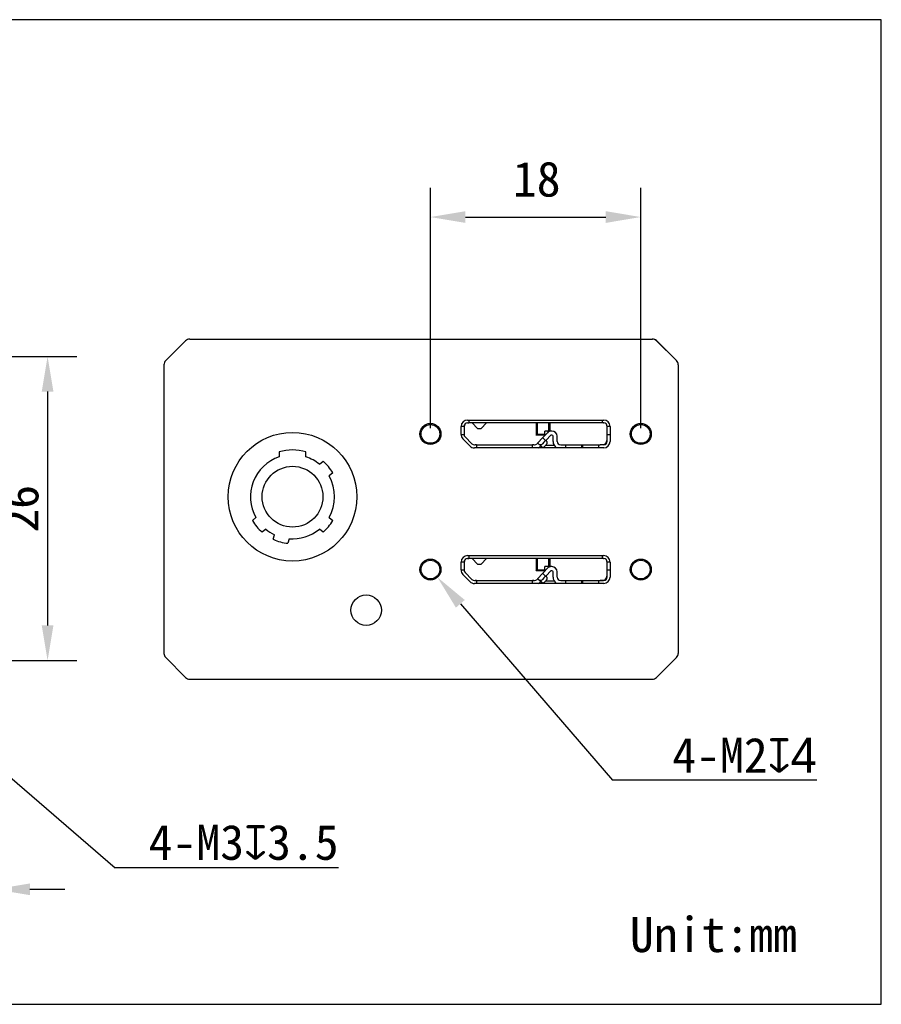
# Model space of a CAD drawing. Header units: millimetres. Extents: x 95 to 307, y 120 to 205.
# Tile 2 of 2: x 233 to 307, y 120 to 205. Entities that reach past the tile are written whole.
import ezdxf

# ---------------------------------------------------------------- set-up
doc = ezdxf.new("R2010")
doc.units = ezdxf.units.MM
doc.header["$LTSCALE"] = 16.335
doc.header["$PDMODE"] = 3
doc.header["$PDSIZE"] = 8
doc.layers.get('0').update_dxf_attribs({"linetype": 'CONTINUOUS'})
doc.layers.get('Defpoints').update_dxf_attribs({"linetype": 'CONTINUOUS'})
for name, color, linetype in [('00_COMPONENTS', 7, 'CONTINUOUS'), ('D-01-32-26-0078CONTINUOUS_LINE', 7, 'CONTINUOUS'), ('DIMENSION_OF_890WTEXT', 7, 'CONTINUOUS'), ('HOUGAICONTINUOUS_LINE', 7, 'CONTINUOUS'), ('HR10A-7R-6PBCONTINUOUS_LINE', 7, 'CONTINUOUS')]:
    doc.layers.add(name, color=color, linetype=linetype)
doc.layers.add('DIMENSION_OF_890WDIMENSION', color=8, linetype='CONTINUOUS', lineweight=13)
doc.styles.get("Standard").update_dxf_attribs({"font": 'simfang.ttf'})
doc.dimstyles.new('DIMSTYLE_1', dxfattribs={"dimtxt": 3, "dimasz": 3, "dimexe": 2.5, "dimexo": 0.5, "dimgap": 0.75, "dimtad": 1, "dimdsep": 46, "dimtxsty": 'STANDARD', "dimblk": '_FILLED', "dimblk1": '_FILLED', "dimblk2": '_FILLED', "dimcen": 0.09, "dimclrt": 3, "dimazin": 2, "dimtp": 0.2, "dimtm": 0.2, "dimtfac": 1, "dimtofl": 0, "dimtmove": 0, "dimatfit": 3, "dimldrblk": '_FILLED', "dimfxl": 1, "dimtolj": 1, "dimarcsym": 0})
doc.dimstyles.new('DIMSTYLE_2', dxfattribs={"dimtxt": 3, "dimasz": 3, "dimexe": 2.5, "dimexo": 0.5, "dimtad": 1, "dimdsep": 46, "dimtxsty": 'STANDARD', "dimblk": '_FILLED', "dimblk1": '_FILLED', "dimblk2": '_FILLED', "dimcen": 0.09, "dimclrt": 3, "dimazin": 2, "dimtp": 0.1, "dimtm": 0.1, "dimtfac": 1, "dimtofl": 0, "dimtmove": 0, "dimatfit": 1, "dimldrblk": '_FILLED', "dimfxl": 1, "dimtolj": 1, "dimarcsym": 0})

# ---------------------------------------------------------------- blocks, each defined once
blk = doc.blocks.new('_FILLED')
at = {"color": 0, "linetype": 'ByBlock'}
blk.add_solid([(0, 0), (-1, 0.167), (-1, -0.167)], dxfattribs=at)
blk = doc.blocks.new('*D31')
at = {"layer": 'Defpoints', "color": 0}
for p in [(220.937, 175.816), (220.937, 149.816), (235.749, 149.816)]:
    blk.add_point(p, dxfattribs=at)
at = {"layer": 'DIMENSION_OF_890WDIMENSION', "color": 0, "lineweight": -2}
for p, q in [((221.437, 175.816), (238.249, 175.816)), ((235.749, 172.816), (235.749, 152.816)), ((221.437, 149.816), (238.249, 149.816))]:
    blk.add_line(p, q, dxfattribs=at)
at = {"layer": 'DIMENSION_OF_890WDIMENSION', "color": 0, "linetype": 'ByBlock', "lineweight": -2, "xscale": 3, "yscale": 3, "zscale": 3}
for p, rotation in [((235.749, 175.816), 90), ((235.749, 149.816), 270)]:
    blk.add_blockref('_FILLED', p, dxfattribs=dict(at, rotation=rotation))
at = {"layer": 'DIMENSION_OF_890WDIMENSION', "color": 7, "lineweight": 15, "insert": (231.965, 162.789), "char_height": 3, "attachment_point": 2, "rotation": 90}
blk.add_mtext('\\A1;26', dxfattribs=at)
blk = doc.blocks.new('*D34')
at = {"layer": 'Defpoints', "color": 0}
for p in [(219.99, 150.631), (221.884, 149)]:
    blk.add_point(p, dxfattribs=at)
at = {"layer": 'DIMENSION_OF_890WDIMENSION', "color": 0, "lineweight": 15}
for p, q in [((220.847, 149.816), (221.027, 149.816)), ((220.937, 149.726), (220.937, 149.906))]:
    blk.add_line(p, q, dxfattribs=at)
at = {"layer": 'DIMENSION_OF_890WDIMENSION', "color": 0, "lineweight": -2}
for p in [(224.158, 147.042), (260.652, 132.087)]:
    blk.add_line(p, (241.525, 132.087), dxfattribs=at)
at = {"layer": 'DIMENSION_OF_890WDIMENSION', "color": 0, "linetype": 'ByBlock', "lineweight": -2, "xscale": 3, "yscale": 3, "zscale": 3, "rotation": 139.2669777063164}
blk.add_blockref('_FILLED', (221.884, 149), dxfattribs=at)
at = {"layer": 'DIMENSION_OF_890WDIMENSION', "color": 7, "lineweight": 15, "insert": (260.652, 135.763), "char_height": 3, "attachment_point": 3}
blk.add_mtext('\\A1;{4-M3{\\Fgdt|c134;x}3.5}', dxfattribs=at)
blk = doc.blocks.new('*D38')
at = {"layer": 'Defpoints', "color": 0}
for p in [(231.237, 166.391), (224.937, 162.816), (224.937, 130.245)]:
    blk.add_point(p, dxfattribs=at)
at = {"layer": 'DIMENSION_OF_890WDIMENSION', "color": 0, "lineweight": -2}
for p, q in [((231.237, 165.891), (231.237, 127.745)), ((224.937, 162.316), (224.937, 127.745)), ((221.937, 130.245), (218.937, 130.245)), ((231.237, 130.245), (224.937, 130.245)), ((234.237, 130.245), (237.237, 130.245))]:
    blk.add_line(p, q, dxfattribs=at)
at = {"layer": 'DIMENSION_OF_890WDIMENSION', "color": 0, "linetype": 'ByBlock', "lineweight": -2, "xscale": 3, "yscale": 3, "zscale": 3}
blk.add_blockref('_FILLED', (224.937, 130.245), dxfattribs=at)
at = {"layer": 'DIMENSION_OF_890WDIMENSION', "color": 0, "linetype": 'ByBlock', "lineweight": -2, "xscale": 3, "yscale": 3, "zscale": 3, "rotation": 180}
blk.add_blockref('_FILLED', (231.237, 130.245), dxfattribs=at)
at = {"layer": 'DIMENSION_OF_890WDIMENSION', "color": 7, "lineweight": 15, "insert": (228.087, 132.52), "char_height": 3, "attachment_point": 5}
blk.add_mtext('\\A1;6.3', dxfattribs=at)
blk = doc.blocks.new('*D46')
at = {"layer": 'Defpoints', "color": 0}
for p in [(286.511, 187.749), (268.511, 169.196), (286.511, 169.196)]:
    blk.add_point(p, dxfattribs=at)
at = {"layer": 'DIMENSION_OF_890WDIMENSION', "color": 0, "lineweight": -2}
for p, q in [((268.511, 169.696), (268.511, 190.249)), ((286.511, 169.696), (286.511, 190.249)), ((271.511, 187.749), (283.511, 187.749))]:
    blk.add_line(p, q, dxfattribs=at)
at = {"layer": 'DIMENSION_OF_890WDIMENSION', "color": 0, "linetype": 'ByBlock', "lineweight": -2, "xscale": 3, "yscale": 3, "zscale": 3, "rotation": 180}
blk.add_blockref('_FILLED', (268.511, 187.749), dxfattribs=at)
at = {"layer": 'DIMENSION_OF_890WDIMENSION', "color": 0, "linetype": 'ByBlock', "lineweight": -2, "xscale": 3, "yscale": 3, "zscale": 3}
blk.add_blockref('_FILLED', (286.511, 187.749), dxfattribs=at)
at = {"layer": 'DIMENSION_OF_890WDIMENSION', "color": 7, "lineweight": 15, "insert": (277.608, 192.499), "char_height": 3, "attachment_point": 2, "line_spacing_factor": 0.9}
blk.add_mtext('\\A1;18', dxfattribs=at)
blk = doc.blocks.new('*D80')
at = {"layer": 'Defpoints', "color": 0}
for p in [(268.99, 157.072), (269.108, 156.935)]:
    blk.add_point(p, dxfattribs=at)
at = {"layer": 'DIMENSION_OF_890WDIMENSION', "color": 0, "lineweight": 15}
for p, q in [((268.959, 157.003), (269.139, 157.003)), ((269.049, 156.913), (269.049, 157.093))]:
    blk.add_line(p, q, dxfattribs=at)
at = {"layer": 'DIMENSION_OF_890WDIMENSION', "color": 0, "lineweight": -2}
for p in [(271.069, 154.665), (301.57, 139.587)]:
    blk.add_line(p, (284.091, 139.587), dxfattribs=at)
at = {"layer": 'DIMENSION_OF_890WDIMENSION', "color": 0, "linetype": 'ByBlock', "lineweight": -2, "xscale": 3, "yscale": 3, "zscale": 3, "rotation": 130.816200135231}
blk.add_blockref('_FILLED', (269.108, 156.935), dxfattribs=at)
at = {"layer": 'DIMENSION_OF_890WDIMENSION', "color": 7, "lineweight": 15, "insert": (301.57, 153.212), "char_height": 3, "attachment_point": 3}
blk.add_mtext('\\A1;\\P\\P4-M2{\\Fgdt|c134;x4}', dxfattribs=at)

msp = doc.modelspace()

# ---------------------------------------------------------------- linework, layer by layer
for p, q in [((307.09406, 204.63149), (94.93132, 204.63149)), ((307.09406, 120.40606), (307.09406, 204.63149)), ((94.93132, 120.40606), (307.09406, 120.40606))]:
    msp.add_line(p, q)
at = {"lineweight": 30}
for p, q in [((245.70698, 175.10029), (245.70698, 175.00857)), ((289.70698, 175.10029), (289.70698, 175.00857))]:
    msp.add_line(p, q, dxfattribs=at)
at = {"layer": '00_COMPONENTS', "color": 7}
for p, q in [((289.56175, 175.47505), (287.8605, 177.1763)), ((271.68612, 170.38568), (283.33612, 170.38568)), ((271.68612, 170.13568), (271.70714, 170.13568)), ((271.79612, 170.38568), (271.79612, 170.15027)), ((283.22612, 170.13568), (271.79612, 170.13568)), ((272.07112, 170.13568), (272.54612, 169.66568)), ((272.84612, 169.66568), (273.32112, 170.13568)), ((277.54612, 170.13568), (277.54612, 169.08568)), ((278.74612, 169.44568), (278.74612, 170.13568)), ((283.22612, 170.15027), (283.22612, 170.38568)), ((283.31558, 170.13564), (283.33612, 170.13568)), ((271.13612, 169.15766), (271.13612, 169.83568)), ((271.38612, 169.83568), (271.13612, 169.83568)), ((271.38612, 169.83568), (271.38612, 169.15766)), ((271.42112, 169.01704), (271.42112, 169.88568)), ((272.54612, 169.66568), (272.84612, 169.66568)), ((277.5966, 170.13291), (277.58452, 170.13413)), ((277.59612, 169.13568), (277.59612, 170.13295)), ((277.64393, 169.93568), (277.59612, 169.93568)), ((277.59612, 169.76497), (277.64393, 169.76497)), ((277.64393, 170.09548), (277.64393, 169.18568)), ((278.17915, 168.93826), (278.51617, 169.30167)), ((278.30612, 169.09568), (278.30612, 169.44568)), ((278.90612, 169.44568), (278.30612, 169.44568)), ((278.64393, 169.44568), (278.64393, 170.09548)), ((278.69612, 169.93568), (278.64393, 169.93568)), ((278.64393, 169.76497), (278.69612, 169.76497)), ((278.69612, 170.13337), (278.69612, 169.44568)), ((283.60112, 169.88568), (283.60112, 168.62568)), ((283.63612, 168.55568), (283.63612, 169.83568)), ((283.88612, 169.83568), (283.63612, 169.83568)), ((283.88612, 169.83568), (283.88612, 168.55568)), ((271.13612, 169.15766), (271.38612, 169.15766)), ((271.87875, 168.17185), (271.2922, 168.77384)), ((271.47125, 168.9483), (272.05781, 168.34632)), ((277.54612, 169.08568), (277.59612, 169.13568)), ((278.31586, 169.08568), (277.54612, 169.08568)), ((278.30612, 169.13568), (277.59612, 169.13568)), ((277.70315, 168.425), (278.11115, 168.86494)), ((278.22481, 168.48748), (278.08845, 168.34045)), ((278.12184, 168.85502), (278.48783, 168.5156)), ((278.30612, 169.09568), (278.32513, 169.09568)), ((278.7728, 169.06367), (278.43577, 168.70026)), ((278.90612, 169.09568), (278.84612, 169.09568)), ((279.00612, 168.55568), (279.00612, 168.99568)), ((279.35612, 168.55568), (279.35612, 168.99568)), ((283.63612, 169.15766), (283.88612, 169.15766)), ((272.27267, 168.25568), (272.34612, 168.25568)), ((283.33612, 168.00568), (272.27267, 168.00568)), ((272.44612, 168.25568), (277.24612, 168.25568)), ((272.44612, 168.24109), (272.44612, 168.00568)), ((277.24612, 168.00568), (277.24612, 168.24109)), ((277.34612, 168.25568), (277.41519, 168.25568)), ((277.71385, 168.41508), (278.07984, 168.07567)), ((278.29937, 168.14484), (278.43537, 168.29149)), ((278.37433, 168.22568), (279.09612, 168.22568)), ((279.65612, 168.25568), (279.97112, 168.25568)), ((280.07112, 168.25568), (282.92112, 168.25568)), ((280.07112, 168.24109), (280.07112, 168.00568)), ((281.47112, 168.00568), (281.47112, 168.25568)), ((281.52112, 168.25568), (281.52112, 168.00568)), ((282.92112, 168.00568), (282.92112, 168.24109)), ((283.33612, 168.25568), (283.02112, 168.25568)), ((271.68612, 158.78568), (283.33612, 158.78568)), ((271.68612, 158.78568), (283.33612, 158.78568)), ((271.68612, 158.78568), (283.33612, 158.78568)), ((283.33612, 158.53568), (271.68612, 158.53568)), ((271.68612, 158.53568), (271.70714, 158.53568)), ((271.79612, 158.78568), (271.79612, 158.55027)), ((283.22612, 158.53568), (271.79612, 158.53568)), ((283.22612, 158.53568), (271.79612, 158.53568)), ((272.07112, 158.53568), (272.54612, 158.06568)), ((272.07112, 158.53568), (272.54612, 158.06568)), ((272.07112, 158.53568), (272.54612, 158.06568)), ((272.84612, 158.06568), (273.32112, 158.53568)), ((272.84612, 158.06568), (273.32112, 158.53568)), ((272.84612, 158.06568), (273.32112, 158.53568)), ((277.54612, 158.53568), (277.54612, 157.48568)), ((277.5966, 158.53291), (277.58452, 158.53413)), ((277.59612, 157.53568), (277.59612, 158.53295)), ((277.64393, 158.49548), (277.64393, 157.58568)), ((278.64393, 157.84568), (278.64393, 158.49548)), ((278.69612, 158.53337), (278.69612, 157.84568)), ((278.74612, 157.84568), (278.74612, 158.53568)), ((283.22612, 158.55027), (283.22612, 158.78568)), ((283.31558, 158.53564), (283.33612, 158.53568)), ((283.31558, 158.53564), (283.33612, 158.53568)), ((271.13612, 157.55766), (271.13612, 158.23568)), ((271.13612, 157.55766), (271.13612, 158.23568)), ((271.38612, 158.23568), (271.13612, 158.23568)), ((271.13612, 157.55766), (271.38612, 157.55766)), ((271.38612, 158.23568), (271.38612, 157.55766)), ((271.38612, 158.23568), (271.38612, 157.55766)), ((271.42112, 157.41704), (271.42112, 158.28568)), ((272.54612, 158.06568), (272.84612, 158.06568)), ((272.54612, 158.06568), (272.84612, 158.06568)), ((272.54612, 158.06568), (272.84612, 158.06568)), ((277.54612, 157.48568), (277.59612, 157.53568)), ((277.64393, 158.33568), (277.59612, 158.33568)), ((277.59612, 158.16497), (277.64393, 158.16497)), ((278.30612, 157.53568), (277.59612, 157.53568)), ((278.17915, 157.33826), (278.51617, 157.70167)), ((278.17915, 157.33826), (278.51617, 157.70167)), ((278.90612, 157.84568), (278.30612, 157.84568)), ((278.30612, 157.49568), (278.30612, 157.84568)), ((278.69612, 158.33568), (278.64393, 158.33568)), ((278.64393, 158.16497), (278.69612, 158.16497)), ((283.60112, 158.28568), (283.60112, 157.02568)), ((283.63612, 156.95568), (283.63612, 158.23568)), ((283.88612, 158.23568), (283.63612, 158.23568)), ((283.63612, 156.95568), (283.63612, 158.23568)), ((283.63612, 157.55766), (283.88612, 157.55766)), ((283.88612, 158.23568), (283.88612, 156.95568)), ((283.88612, 158.23568), (283.88612, 156.95568)), ((271.87875, 156.57185), (271.2922, 157.17384)), ((271.87875, 156.57185), (271.2922, 157.17384)), ((271.47125, 157.3483), (272.05781, 156.74632)), ((271.47125, 157.3483), (272.05781, 156.74632)), ((278.31586, 157.48568), (277.54612, 157.48568)), ((277.70315, 156.825), (278.11115, 157.26494)), ((277.70315, 156.825), (278.11115, 157.26494)), ((277.71385, 156.81508), (278.07984, 156.47567)), ((277.71385, 156.81508), (278.07984, 156.47567)), ((278.22481, 156.88748), (278.08845, 156.74045)), ((278.22481, 156.88748), (278.08845, 156.74045)), ((278.12184, 157.25502), (278.48783, 156.9156)), ((278.12184, 157.25502), (278.48783, 156.9156)), ((278.29937, 156.54484), (278.43537, 156.69149)), ((278.29937, 156.54484), (278.43537, 156.69149)), ((278.30612, 157.49568), (278.32513, 157.49568)), ((278.7728, 157.46367), (278.43577, 157.10026)), ((278.7728, 157.46367), (278.43577, 157.10026)), ((278.90612, 157.49568), (278.84612, 157.49568)), ((278.90612, 157.49568), (278.84612, 157.49568)), ((279.00612, 156.95568), (279.00612, 157.39568)), ((279.00612, 156.95568), (279.00612, 157.39568)), ((279.35612, 156.95568), (279.35612, 157.39568)), ((279.35612, 156.95568), (279.35612, 157.39568)), ((272.27267, 156.65568), (272.34612, 156.65568)), ((272.27267, 156.65568), (272.34612, 156.65568)), ((283.33612, 156.40568), (272.27267, 156.40568)), ((283.33612, 156.40568), (272.27267, 156.40568)), ((283.33612, 156.40568), (272.27267, 156.40568)), ((272.34612, 156.65568), (277.34612, 156.65568)), ((272.44612, 156.65568), (277.24612, 156.65568)), ((272.44612, 156.64109), (272.44612, 156.40568)), ((277.24612, 156.40568), (277.24612, 156.64109)), ((277.34612, 156.65568), (277.41519, 156.65568)), ((277.34612, 156.65568), (277.41519, 156.65568)), ((278.37433, 156.62568), (279.09612, 156.62568)), ((279.65612, 156.65568), (283.29653, 156.65568)), ((279.65612, 156.65568), (279.97112, 156.65568)), ((280.07112, 156.65568), (282.92112, 156.65568)), ((280.07112, 156.65568), (282.92112, 156.65568)), ((280.07112, 156.64109), (280.07112, 156.40568)), ((281.47112, 156.40568), (281.47112, 156.65568)), ((281.52112, 156.65568), (281.52112, 156.40568)), ((282.92112, 156.40568), (282.92112, 156.64109)), ((283.33612, 156.65568), (283.02112, 156.65568)), ((283.33612, 156.65568), (283.02112, 156.65568))]:
    msp.add_line(p, q, dxfattribs=at)
for centre, radius in [((256.71112, 163.82568), 5.5), ((268.51112, 169.19568), 0.9), ((268.51112, 169.19568), 0.9), ((268.51112, 169.19568), 0.9), ((268.51112, 169.19568), 0.8), ((268.51112, 169.19568), 0.8), ((268.51112, 169.19568), 0.8), ((286.51112, 169.19568), 0.9), ((286.51112, 169.19568), 0.9), ((286.51112, 169.19568), 0.8), ((286.51112, 169.19568), 0.8), ((268.51112, 157.59568), 0.9), ((268.51112, 157.59568), 0.9), ((268.51112, 157.59568), 0.8), ((268.51112, 157.59568), 0.8), ((286.51112, 157.59568), 0.9), ((286.51112, 157.59568), 0.9), ((286.51112, 157.59568), 0.8), ((286.51112, 157.59568), 0.8), ((263.01112, 154.12068), 1.3)]:
    msp.add_circle(centre, radius, dxfattribs=at)
for centre, radius, start, end in [((287.49987, 176.81568), 0.51, 45, 90), ((289.20112, 175.11443), 0.51, 0, 45), ((271.68612, 169.83568), 0.55, 90, 180), ((271.68612, 169.83568), 0.3, 90, 180), ((283.33612, 169.83568), 0.55, 0, 90), ((283.33612, 169.83568), 0.3, 0, 90), ((271.72112, 169.88568), 0.3, 150.8462788, 180), ((278.84612, 168.99568), 0.45, 90, 137.1573311), ((278.90612, 168.99568), 0.45, 0, 90), ((283.30112, 169.88568), 0.3, 0, 29.1537212), ((271.68612, 169.15766), 0.55, 180, 224.2559408), ((271.68612, 169.15766), 0.3, 180, 224.2559408), ((278.84612, 168.99568), 0.1, 90, 137.1573311), ((278.90612, 168.99568), 0.1, 0, 90), ((279.65612, 168.55568), 0.65, 180, 237.8628971), ((279.65612, 168.55568), 0.3, 180, 270), ((283.33612, 168.55568), 0.55, 270, 0), ((283.33612, 168.55568), 0.3, 270, 0), ((283.20112, 168.62568), 0.4, 292.5423864, 0), ((272.27267, 168.55568), 0.55, 224.2559408, 270), ((272.27267, 168.55568), 0.3, 224.2559408, 270), ((277.41519, 168.55568), 0.3, 270, 317.1573311), ((277.41519, 168.55568), 0.65, 302.1722683, 317.1573311), ((271.68612, 158.23568), 0.55, 90, 180), ((271.68612, 158.23568), 0.55, 90, 180), ((271.68612, 158.23568), 0.3, 90, 180), ((271.68612, 158.23568), 0.3, 90, 180), ((271.72112, 158.28568), 0.3, 150.8462788, 180), ((283.33612, 158.23568), 0.55, 0, 90), ((283.33612, 158.23568), 0.55, 0, 90), ((283.33612, 158.23568), 0.3, 0, 90), ((283.33612, 158.23568), 0.3, 0, 90), ((283.30112, 158.28568), 0.3, 0, 29.1537212), ((271.68612, 157.55766), 0.55, 180, 224.2559408), ((271.68612, 157.55766), 0.55, 180, 224.2559408), ((271.68612, 157.55766), 0.3, 180, 224.2559408), ((271.68612, 157.55766), 0.3, 180, 224.2559408), ((278.85265, 157.38649), 0.46104, 84.8681763, 136.8711439), ((278.84612, 157.39568), 0.45, 90, 137.1573311), ((278.90612, 157.39568), 0.45, 0, 90), ((278.90612, 157.39568), 0.45, 0, 90), ((272.27267, 156.95568), 0.3, 224.2559408, 270), ((272.27267, 156.95568), 0.3, 224.2559408, 270), ((277.41519, 156.95568), 0.3, 270, 317.1573311), ((277.41519, 156.95568), 0.3, 270, 317.1573311), ((278.84612, 157.39568), 0.1, 90, 137.1573311), ((278.84612, 157.39568), 0.1, 90, 137.1573311), ((278.90612, 157.39568), 0.1, 0, 90), ((278.90612, 157.39568), 0.1, 0, 90), ((279.65612, 156.95568), 0.65, 180, 237.8628971), ((279.65612, 156.95568), 0.65, 180, 237.8628971), ((279.65612, 156.95568), 0.3, 180, 270), ((279.65612, 156.95568), 0.3, 180, 270), ((283.33612, 156.95568), 0.55, 270, 0), ((283.33612, 156.95568), 0.3, 270, 0), ((283.33612, 156.95568), 0.55, 270, 0), ((283.33612, 156.95568), 0.3, 270, 0), ((283.20112, 157.02568), 0.4, 292.5423864, 0), ((272.27267, 156.95568), 0.55, 224.2559408, 270), ((272.27267, 156.95568), 0.55, 224.2559408, 270), ((277.41519, 156.95568), 0.65, 302.1722683, 317.1573311), ((277.41519, 156.95568), 0.65, 302.1722683, 317.1573311)]:
    msp.add_arc(centre, radius, start, end, dxfattribs=at)
for centre, start_param, end_param in [((278.48659, 168.65314), -4.71238898, -3.14159265), ((277.9426, 168.06656), 0, 1.57079633), ((278.48659, 157.05314), -4.71238898, -3.14159265), ((278.48659, 157.05314), 1.57079633, 3.14159265), ((277.9426, 156.46656), 0, 1.57079633), ((277.9426, 156.46656), 0, 1.57079633)]:
    msp.add_ellipse(centre, major_axis=(0.068, 0.07332), ratio=0.69307287, start_param=start_param, end_param=end_param, dxfattribs=at)
for points, knots in [([(271.70715, 170.13567), (271.71316, 170.13567), (271.72485, 170.13568), (271.7417, 170.1358), (271.757, 170.13619), (271.77025, 170.13706), (271.78107, 170.13864), (271.78919, 170.14107), (271.7948, 170.1448), (271.79612, 170.14859), (271.79612, 170.15027)], [0, 0, 0, 0, 0.19119026, 0.37179511, 0.53573757, 0.67785934, 0.79400589, 0.88250568, 0.94677203, 1, 1, 1, 1]), ([(271.79612, 170.32794), (271.79612, 170.33311), (271.79786, 170.34385), (271.80526, 170.35915), (271.81718, 170.37348), (271.82727, 170.38176), (271.83287, 170.38571)], [0, 0, 0, 0, 0.21830929, 0.45162398, 0.71018259, 1, 1, 1, 1]), ([(283.18937, 170.38571), (283.19497, 170.38175), (283.20506, 170.37348), (283.21698, 170.35915), (283.22439, 170.34385), (283.22612, 170.33311), (283.22612, 170.32794)], [0, 0, 0, 0, 0.28981738, 0.5483759, 0.78169053, 1, 1, 1, 1]), ([(283.31558, 170.13567), (283.30954, 170.13567), (283.2978, 170.13568), (283.28087, 170.13579), (283.26548, 170.13618), (283.25216, 170.13705), (283.24127, 170.13862), (283.2331, 170.14104), (283.22745, 170.14478), (283.22612, 170.14859), (283.22612, 170.15027)], [0, 0, 0, 0, 0.19097733, 0.37154098, 0.53556295, 0.67780944, 0.79407163, 0.88262647, 0.94686548, 1, 1, 1, 1]), ([(277.61724, 170.12864), (277.6157, 170.12913), (277.60893, 170.13104), (277.60197, 170.13222), (277.5966, 170.13291)], [0, 0, 0, 0, 0.22951142, 1, 1, 1, 1]), ([(277.64393, 170.09548), (277.64393, 170.09926), (277.6431, 170.10663), (277.63602, 170.1206), (277.62482, 170.12622), (277.61724, 170.12864)], [0, 0, 0, 0, 0.24792065, 0.47817316, 1, 1, 1, 1]), ([(278.64393, 170.09548), (278.64393, 170.10064), (278.6452, 170.10848), (278.65076, 170.11715), (278.65914, 170.12454), (278.67469, 170.13064), (278.68832, 170.13265), (278.69601, 170.13346)], [0, 0, 0, 0, 0.21540787, 0.31768461, 0.42484327, 0.67711987, 1, 1, 1, 1]), ([(278.12184, 168.85502), (278.12052, 168.85624), (278.11857, 168.86023), (278.12023, 168.86756), (278.12478, 168.87599), (278.13213, 168.88604), (278.1418, 168.89754), (278.15329, 168.91032), (278.16594, 168.92403), (278.17469, 168.93346), (278.17915, 168.93826)], [0, 0, 0, 0, 0.05129367, 0.11537921, 0.2055182, 0.32423346, 0.46868871, 0.63379059, 0.81342209, 1, 1, 1, 1]), ([(278.2783, 168.56456), (278.27497, 168.55776), (278.26003, 168.5302), (278.24096, 168.50491), (278.22481, 168.48748)], [0, 0, 0, 0, 0.2416588, 1, 1, 1, 1]), ([(278.27691, 168.71121), (278.28458, 168.7041), (278.29713, 168.68456), (278.30244, 168.64807), (278.29611, 168.60663), (278.28526, 168.57878), (278.2783, 168.56456)], [0, 0, 0, 0, 0.20134162, 0.42888582, 0.69540121, 1, 1, 1, 1]), ([(278.48916, 168.36879), (278.49614, 168.38301), (278.507, 168.4109), (278.51336, 168.45238), (278.50806, 168.48892), (278.49551, 168.50848), (278.48783, 168.5156)], [0, 0, 0, 0, 0.30459042, 0.57114622, 0.79869274, 1, 1, 1, 1]), ([(272.44612, 168.24109), (272.44612, 168.24289), (272.44452, 168.24703), (272.43802, 168.2508), (272.42875, 168.25319), (272.41639, 168.25464), (272.40137, 168.25537), (272.38419, 168.25563), (272.36554, 168.25568), (272.35267, 168.25568), (272.34612, 168.25568)], [0, 0, 0, 0, 0.05129212, 0.11538209, 0.20552217, 0.32421621, 0.46863574, 0.63372371, 0.81339687, 1, 1, 1, 1]), ([(272.48287, 168.00564), (272.47727, 168.0096), (272.46718, 168.01787), (272.45526, 168.0322), (272.44786, 168.0475), (272.44612, 168.05824), (272.44612, 168.06341)], [0, 0, 0, 0, 0.28981738, 0.5483759, 0.78169053, 1, 1, 1, 1]), ([(277.24612, 168.06341), (277.24612, 168.05824), (277.24439, 168.0475), (277.23698, 168.0322), (277.22506, 168.01787), (277.21497, 168.0096), (277.20937, 168.00564)], [0, 0, 0, 0, 0.21830929, 0.45162398, 0.71018259, 1, 1, 1, 1]), ([(277.34612, 168.25568), (277.33957, 168.25568), (277.32671, 168.25568), (277.30805, 168.25563), (277.29087, 168.25537), (277.27586, 168.25464), (277.2635, 168.25319), (277.25422, 168.2508), (277.24772, 168.24703), (277.24612, 168.24289), (277.24612, 168.24109)], [0, 0, 0, 0, 0.18660412, 0.36627845, 0.53136644, 0.67578991, 0.79448615, 0.88462037, 0.94870776, 1, 1, 1, 1]), ([(277.71385, 168.41508), (277.71253, 168.41631), (277.7084, 168.41795), (277.70122, 168.41575), (277.69316, 168.41057), (277.68369, 168.4025), (277.67295, 168.39198), (277.66107, 168.37957), (277.64835, 168.36592), (277.63961, 168.35648), (277.63516, 168.35168)], [0, 0, 0, 0, 0.05129212, 0.11538209, 0.20552217, 0.32421621, 0.46863574, 0.63372371, 0.81339687, 1, 1, 1, 1]), ([(278.08845, 168.34045), (278.07099, 168.32162), (278.03385, 168.2893), (277.98084, 168.26167), (277.93947, 168.2521), (277.91205, 168.25155), (277.88786, 168.25758), (277.87442, 168.26617), (277.86892, 168.27128)], [0, 0, 0, 0, 0.30752729, 0.58460985, 0.70547922, 0.81328622, 0.91002684, 1, 1, 1, 1]), ([(278.07984, 168.07567), (278.08535, 168.07056), (278.09878, 168.06197), (278.12298, 168.05594), (278.1504, 168.05649), (278.19176, 168.06606), (278.24477, 168.09369), (278.28191, 168.12601), (278.29937, 168.14484)], [0, 0, 0, 0, 0.08997322, 0.18671397, 0.29452106, 0.41539046, 0.69247299, 1, 1, 1, 1]), ([(278.43537, 168.29149), (278.44085, 168.2974), (278.46143, 168.32119), (278.47885, 168.3478), (278.48916, 168.36879)], [0, 0, 0, 0, 0.25651493, 1, 1, 1, 1]), ([(279.97112, 168.25568), (279.97767, 168.25568), (279.99053, 168.25568), (280.00919, 168.25563), (280.02637, 168.25537), (280.04139, 168.25464), (280.05375, 168.25319), (280.06302, 168.2508), (280.06952, 168.24703), (280.07112, 168.24289), (280.07112, 168.24109)], [0, 0, 0, 0, 0.18658381, 0.36623089, 0.53133875, 0.67578893, 0.79449949, 0.88462781, 0.94870682, 1, 1, 1, 1]), ([(280.10787, 168.00564), (280.10227, 168.0096), (280.09218, 168.01787), (280.08026, 168.0322), (280.07286, 168.0475), (280.07112, 168.05824), (280.07112, 168.06341)], [0, 0, 0, 0, 0.28981738, 0.5483759, 0.78169053, 1, 1, 1, 1]), ([(281.47112, 168.06341), (281.47112, 168.05824), (281.46939, 168.0475), (281.46198, 168.0322), (281.45006, 168.01787), (281.43997, 168.0096), (281.43437, 168.00564)], [0, 0, 0, 0, 0.21830929, 0.45162398, 0.71018259, 1, 1, 1, 1]), ([(281.55787, 168.00564), (281.55227, 168.0096), (281.54218, 168.01787), (281.53026, 168.0322), (281.52286, 168.0475), (281.52112, 168.05824), (281.52112, 168.06341)], [0, 0, 0, 0, 0.28981738, 0.5483759, 0.78169053, 1, 1, 1, 1]), ([(282.92112, 168.06341), (282.92112, 168.05824), (282.91939, 168.0475), (282.91198, 168.0322), (282.90006, 168.01787), (282.88997, 168.0096), (282.88437, 168.00564)], [0, 0, 0, 0, 0.21830929, 0.45162398, 0.71018259, 1, 1, 1, 1]), ([(282.92112, 168.24109), (282.92112, 168.24289), (282.92272, 168.24703), (282.92922, 168.2508), (282.9385, 168.25319), (282.95086, 168.25464), (282.96588, 168.25537), (282.98306, 168.25563), (283.00171, 168.25568), (283.01457, 168.25568), (283.02112, 168.25568)], [0, 0, 0, 0, 0.05129336, 0.11537898, 0.20551842, 0.32423314, 0.46868785, 0.63378982, 0.81342185, 1, 1, 1, 1]), ([(271.70715, 158.53567), (271.71316, 158.53567), (271.72485, 158.53568), (271.7417, 158.5358), (271.757, 158.53619), (271.77025, 158.53706), (271.78107, 158.53864), (271.78919, 158.54107), (271.7948, 158.5448), (271.79612, 158.54859), (271.79612, 158.55027)], [0, 0, 0, 0, 0.19119026, 0.37179511, 0.53573757, 0.67785934, 0.79400589, 0.88250568, 0.94677203, 1, 1, 1, 1]), ([(271.79612, 158.72794), (271.79612, 158.73311), (271.79786, 158.74385), (271.80526, 158.75915), (271.81718, 158.77348), (271.82727, 158.78176), (271.83287, 158.78571)], [0, 0, 0, 0, 0.21830929, 0.45162398, 0.71018259, 1, 1, 1, 1]), ([(277.61724, 158.52864), (277.6157, 158.52913), (277.60893, 158.53104), (277.60197, 158.53222), (277.5966, 158.53291)], [0, 0, 0, 0, 0.22951142, 1, 1, 1, 1]), ([(277.64393, 158.49548), (277.64393, 158.49926), (277.6431, 158.50663), (277.63602, 158.5206), (277.62482, 158.52622), (277.61724, 158.52864)], [0, 0, 0, 0, 0.24792065, 0.47817316, 1, 1, 1, 1]), ([(278.64393, 158.49548), (278.64393, 158.50064), (278.6452, 158.50848), (278.65076, 158.51715), (278.65914, 158.52454), (278.67469, 158.53064), (278.68832, 158.53265), (278.69601, 158.53346)], [0, 0, 0, 0, 0.21540787, 0.31768461, 0.42484327, 0.67711987, 1, 1, 1, 1]), ([(283.18937, 158.78571), (283.19497, 158.78175), (283.20506, 158.77348), (283.21698, 158.75915), (283.22439, 158.74385), (283.22612, 158.73311), (283.22612, 158.72794)], [0, 0, 0, 0, 0.28981738, 0.5483759, 0.78169053, 1, 1, 1, 1]), ([(283.31558, 158.53567), (283.30954, 158.53567), (283.2978, 158.53568), (283.28087, 158.53579), (283.26548, 158.53618), (283.25216, 158.53705), (283.24127, 158.53862), (283.2331, 158.54104), (283.22745, 158.54478), (283.22612, 158.54859), (283.22612, 158.55027)], [0, 0, 0, 0, 0.19097733, 0.37154098, 0.53556295, 0.67780944, 0.79407163, 0.88262647, 0.94686548, 1, 1, 1, 1]), ([(277.71385, 156.81508), (277.71253, 156.81631), (277.7084, 156.81795), (277.70122, 156.81575), (277.69316, 156.81057), (277.68369, 156.8025), (277.67295, 156.79198), (277.66107, 156.77957), (277.64835, 156.76592), (277.63961, 156.75648), (277.63516, 156.75168)], [0, 0, 0, 0, 0.05129212, 0.11538209, 0.20552217, 0.32421621, 0.46863574, 0.63372371, 0.81339687, 1, 1, 1, 1]), ([(277.71385, 156.81508), (277.71253, 156.81631), (277.7084, 156.81795), (277.70122, 156.81575), (277.69316, 156.81057), (277.68369, 156.8025), (277.67295, 156.79198), (277.66107, 156.77957), (277.64835, 156.76592), (277.63961, 156.75648), (277.63516, 156.75168)], [0, 0, 0, 0, 0.05129212, 0.11538209, 0.20552217, 0.32421621, 0.46863574, 0.63372371, 0.81339687, 1, 1, 1, 1]), ([(278.08845, 156.74045), (278.07099, 156.72162), (278.03385, 156.6893), (277.98084, 156.66167), (277.93947, 156.6521), (277.91205, 156.65155), (277.88786, 156.65758), (277.87442, 156.66617), (277.86892, 156.67128)], [0, 0, 0, 0, 0.30752729, 0.58460985, 0.70547922, 0.81328622, 0.91002684, 1, 1, 1, 1]), ([(278.08845, 156.74045), (278.07099, 156.72162), (278.03385, 156.6893), (277.98084, 156.66167), (277.93947, 156.6521), (277.91205, 156.65155), (277.88786, 156.65758), (277.87442, 156.66617), (277.86892, 156.67128)], [0, 0, 0, 0, 0.30752729, 0.58460985, 0.70547922, 0.81328622, 0.91002684, 1, 1, 1, 1]), ([(278.12184, 157.25502), (278.12052, 157.25624), (278.11857, 157.26023), (278.12023, 157.26756), (278.12478, 157.27599), (278.13213, 157.28604), (278.1418, 157.29754), (278.15329, 157.31032), (278.16594, 157.32403), (278.17469, 157.33346), (278.17915, 157.33826)], [0, 0, 0, 0, 0.05129367, 0.11537921, 0.2055182, 0.32423346, 0.46868871, 0.63379059, 0.81342209, 1, 1, 1, 1]), ([(278.12184, 157.25502), (278.12052, 157.25624), (278.11857, 157.26023), (278.12023, 157.26756), (278.12478, 157.27599), (278.13213, 157.28604), (278.1418, 157.29754), (278.15329, 157.31032), (278.16594, 157.32403), (278.17469, 157.33346), (278.17915, 157.33826)], [0, 0, 0, 0, 0.05129367, 0.11537921, 0.2055182, 0.32423346, 0.46868871, 0.63379059, 0.81342209, 1, 1, 1, 1]), ([(278.2783, 156.96456), (278.27497, 156.95776), (278.26003, 156.9302), (278.24096, 156.90491), (278.22481, 156.88748)], [0, 0, 0, 0, 0.2416588, 1, 1, 1, 1]), ([(278.2783, 156.96456), (278.27497, 156.95776), (278.26003, 156.9302), (278.24096, 156.90491), (278.22481, 156.88748)], [0, 0, 0, 0, 0.2416588, 1, 1, 1, 1]), ([(278.27691, 157.11121), (278.28458, 157.1041), (278.29713, 157.08456), (278.30244, 157.04807), (278.29611, 157.00663), (278.28526, 156.97878), (278.2783, 156.96456)], [0, 0, 0, 0, 0.20134162, 0.42888582, 0.69540121, 1, 1, 1, 1]), ([(278.27691, 157.11121), (278.28458, 157.1041), (278.29713, 157.08456), (278.30244, 157.04807), (278.29611, 157.00663), (278.28526, 156.97878), (278.2783, 156.96456)], [0, 0, 0, 0, 0.20134162, 0.42888582, 0.69540121, 1, 1, 1, 1]), ([(278.43537, 156.69149), (278.44085, 156.6974), (278.46143, 156.72119), (278.47885, 156.7478), (278.48916, 156.76879)], [0, 0, 0, 0, 0.25651493, 1, 1, 1, 1]), ([(278.43537, 156.69149), (278.44085, 156.6974), (278.46143, 156.72119), (278.47885, 156.7478), (278.48916, 156.76879)], [0, 0, 0, 0, 0.25651493, 1, 1, 1, 1]), ([(278.48916, 156.76879), (278.49614, 156.78301), (278.507, 156.8109), (278.51336, 156.85238), (278.50806, 156.88892), (278.49551, 156.90848), (278.48783, 156.9156)], [0, 0, 0, 0, 0.30459042, 0.57114622, 0.79869274, 1, 1, 1, 1]), ([(278.48916, 156.76879), (278.49614, 156.78301), (278.507, 156.8109), (278.51336, 156.85238), (278.50806, 156.88892), (278.49551, 156.90848), (278.48783, 156.9156)], [0, 0, 0, 0, 0.30459042, 0.57114622, 0.79869274, 1, 1, 1, 1]), ([(272.44612, 156.64109), (272.44612, 156.64289), (272.44452, 156.64703), (272.43802, 156.6508), (272.42875, 156.65319), (272.41639, 156.65464), (272.40137, 156.65537), (272.38419, 156.65563), (272.36554, 156.65568), (272.35267, 156.65568), (272.34612, 156.65568)], [0, 0, 0, 0, 0.05129212, 0.11538209, 0.20552217, 0.32421621, 0.46863574, 0.63372371, 0.81339687, 1, 1, 1, 1]), ([(272.48287, 156.40564), (272.47727, 156.4096), (272.46718, 156.41787), (272.45526, 156.4322), (272.44786, 156.4475), (272.44612, 156.45824), (272.44612, 156.46341)], [0, 0, 0, 0, 0.28981738, 0.5483759, 0.78169053, 1, 1, 1, 1]), ([(277.24612, 156.46341), (277.24612, 156.45824), (277.24439, 156.4475), (277.23698, 156.4322), (277.22506, 156.41787), (277.21497, 156.4096), (277.20937, 156.40564)], [0, 0, 0, 0, 0.21830929, 0.45162398, 0.71018259, 1, 1, 1, 1]), ([(277.34612, 156.65568), (277.33957, 156.65568), (277.32671, 156.65568), (277.30805, 156.65563), (277.29087, 156.65537), (277.27586, 156.65464), (277.2635, 156.65319), (277.25422, 156.6508), (277.24772, 156.64703), (277.24612, 156.64289), (277.24612, 156.64109)], [0, 0, 0, 0, 0.18660412, 0.36627845, 0.53136644, 0.67578991, 0.79448615, 0.88462037, 0.94870776, 1, 1, 1, 1]), ([(278.07984, 156.47567), (278.08535, 156.47056), (278.09878, 156.46197), (278.12298, 156.45594), (278.1504, 156.45649), (278.19176, 156.46606), (278.24477, 156.49369), (278.28191, 156.52601), (278.29937, 156.54484)], [0, 0, 0, 0, 0.08997322, 0.18671397, 0.29452106, 0.41539046, 0.69247299, 1, 1, 1, 1]), ([(278.07984, 156.47567), (278.08535, 156.47056), (278.09878, 156.46197), (278.12298, 156.45594), (278.1504, 156.45649), (278.19176, 156.46606), (278.24477, 156.49369), (278.28191, 156.52601), (278.29937, 156.54484)], [0, 0, 0, 0, 0.08997322, 0.18671397, 0.29452106, 0.41539046, 0.69247299, 1, 1, 1, 1]), ([(279.97112, 156.65568), (279.97767, 156.65568), (279.99053, 156.65568), (280.00919, 156.65563), (280.02637, 156.65537), (280.04139, 156.65464), (280.05375, 156.65319), (280.06302, 156.6508), (280.06952, 156.64703), (280.07112, 156.64289), (280.07112, 156.64109)], [0, 0, 0, 0, 0.18658381, 0.36623089, 0.53133875, 0.67578893, 0.79449949, 0.88462781, 0.94870682, 1, 1, 1, 1]), ([(280.10787, 156.40564), (280.10227, 156.4096), (280.09218, 156.41787), (280.08026, 156.4322), (280.07286, 156.4475), (280.07112, 156.45824), (280.07112, 156.46341)], [0, 0, 0, 0, 0.28981738, 0.5483759, 0.78169053, 1, 1, 1, 1]), ([(281.47112, 156.46341), (281.47112, 156.45824), (281.46939, 156.4475), (281.46198, 156.4322), (281.45006, 156.41787), (281.43997, 156.4096), (281.43437, 156.40564)], [0, 0, 0, 0, 0.21830929, 0.45162398, 0.71018259, 1, 1, 1, 1]), ([(281.55787, 156.40564), (281.55227, 156.4096), (281.54218, 156.41787), (281.53026, 156.4322), (281.52286, 156.4475), (281.52112, 156.45824), (281.52112, 156.46341)], [0, 0, 0, 0, 0.28981738, 0.5483759, 0.78169053, 1, 1, 1, 1]), ([(282.92112, 156.46341), (282.92112, 156.45824), (282.91939, 156.4475), (282.91198, 156.4322), (282.90006, 156.41787), (282.88997, 156.4096), (282.88437, 156.40564)], [0, 0, 0, 0, 0.21830929, 0.45162398, 0.71018259, 1, 1, 1, 1]), ([(282.92112, 156.64109), (282.92112, 156.64289), (282.92272, 156.64703), (282.92922, 156.6508), (282.9385, 156.65319), (282.95086, 156.65464), (282.96588, 156.65537), (282.98306, 156.65563), (283.00171, 156.65568), (283.01457, 156.65568), (283.02112, 156.65568)], [0, 0, 0, 0, 0.05129336, 0.11537898, 0.20551842, 0.32423314, 0.46868785, 0.63378982, 0.81342185, 1, 1, 1, 1])]:
    msp.add_open_spline(points, degree=3, knots=knots, dxfattribs=at)
at = {"layer": 'D-01-32-26-0078CONTINUOUS_LINE', "color": 7, "lineweight": 30}
for p, q in [((247.56053, 177.16923), (245.85928, 175.46798)), ((247.91409, 177.31568), (287.49987, 177.31568)), ((287.85343, 177.16923), (289.55468, 175.46798))]:
    msp.add_line(p, q, dxfattribs=at)
for centre, radius, start, end in [((247.91409, 176.81568), 0.5, 90, 135), ((287.49987, 176.81568), 0.5, 45, 90), ((246.22698, 175.10029), 0.52, 135, 180), ((289.18698, 175.10029), 0.52, 0, 45)]:
    msp.add_arc(centre, radius, start, end, dxfattribs=at)
at = {"layer": 'HOUGAICONTINUOUS_LINE', "color": 7, "lineweight": 30}
for p, q in [((245.70698, 175.00857), (245.70698, 150.42278)), ((289.70698, 175.00857), (289.70698, 150.42278)), ((245.85343, 150.06923), (247.56053, 148.36212)), ((287.85343, 148.36212), (289.56053, 150.06923)), ((247.91409, 148.21568), (287.49987, 148.21568))]:
    msp.add_line(p, q, dxfattribs=at)
for centre, start, end in [((246.20698, 150.42278), 180, 225), ((289.20698, 150.42278), 315, 0), ((247.91409, 148.71568), 225, 270), ((287.49987, 148.71568), 270, 315)]:
    msp.add_arc(centre, 0.5, start, end, dxfattribs=at)
at = {"layer": 'HR10A-7R-6PBCONTINUOUS_LINE', "color": 7, "lineweight": 30}
for p, q in [((255.56112, 167.6568), (255.56112, 167.23705)), ((257.86112, 167.23705), (257.86112, 167.6568)), ((259.00575, 166.59961), (259.31676, 166.86058)), ((260.15238, 165.86472), (259.84137, 165.60375)), ((253.26986, 161.78663), (253.58087, 162.0476)), ((259.84137, 162.0476), (260.15238, 161.78663)), ((254.4165, 161.05174), (254.10548, 160.79077)), ((259.31676, 160.79077), (259.00575, 161.05174)), ((255.06175, 160.18156), (255.16684, 160.57373)), ((256.42254, 160.23726), (256.31746, 159.84509))]:
    msp.add_line(p, q, dxfattribs=at)
for radius in [5.5, 2.6]:
    msp.add_circle((256.71112, 163.82568), radius, dxfattribs=at)
for radius, start, end in [(4, 73.2916563, 106.7083437), (3.6, 108.6293306, 209.597879), (3.6, 50.402121, 71.3706694), (4, 30.6479649, 49.3520351), (3.6, 330.402121, 29.597879), (4, 210.6479649, 229.3520351), (4, 310.6479649, 329.3520351), (3.6, 230.402121, 244.597879), (3.6, 265.402121, 309.597879), (4, 245.6479649, 264.3520351)]:
    msp.add_arc((256.71112, 163.82568), radius, start, end, dxfattribs=at)

# ---------------------------------------------------------------- texts
at = {"layer": 'DIMENSION_OF_890WTEXT', "color": 7, "insert": (285.58312, 127.87491), "char_height": 3, "width": 15.421875, "attachment_point": 1, "line_spacing_factor": 0.9}
msp.add_mtext('Unit:mm', dxfattribs=at)

# ---------------------------------------------------------------- dimensions: what is measured, and where the dimension line sits
at = {"layer": 'DIMENSION_OF_890WDIMENSION', "color": 8, "lineweight": 15}
for base, p1, p2, override, picture, middle in [((286.51112, 187.74905), (268.51112, 169.19568), (286.51112, 169.19568), {"dimtxsty": 'STANDARD', "dimclrt": 7, "dimldrblk": '_FILLED'}, '*D46', (277.6078, 187.74905)), ((224.9372, 130.24451), (231.2372, 166.39092), (224.9372, 162.81568), {"dimtxsty": 'STANDARD', "dimclrt": 7, "dimtofl": 1, "dimldrblk": '_FILLED'}, '*D38', (228.0872, 130.24451))]:
    dim = msp.add_linear_dim(base=base, p1=p1, p2=p2, dimstyle='DIMSTYLE_1', override=override, dxfattribs=at)
    dim.commit()
    dim.dimension.update_dxf_attribs({"geometry": picture, "text_midpoint": middle, "dimtype": 160})
dim = msp.add_linear_dim(base=(235.74912, 149.81568), p1=(220.9372, 175.81568), p2=(220.9372, 149.81568), angle=270, dimstyle='DIMSTYLE_1', override={"dimclrt": 7}, dxfattribs=at)
dim.commit()
dim.dimension.update_dxf_attribs({"geometry": '*D31', "text_midpoint": (235.74912, 162.78931), "dimtype": 160})
for p1, p2, text, override, picture, middle in [((268.99011, 157.07154), (269.10776, 156.93532), '\\P\\P4-M2{\\Fgdt|c134;x4}', {"dimtih": 1, "dimtoh": 1, "dimpost": '<>', "dimtxsty": 'STANDARD', "dimclrt": 7}, '*D80', (294.17851, 139.58738)), ((219.99, 150.63135), (221.88439, 149.00001), '{4-M3{\\Fgdt|c134;x}3.5}', {"dimtih": 1, "dimtoh": 1, "dimpost": '<>', "dimclrt": 7}, '*D34', (251.40103, 132.08706))]:
    dim = msp.add_diameter_dim_2p(p1=p1, p2=p2, text=text, dimstyle='DIMSTYLE_2', override=override, dxfattribs=at)
    dim.commit()
    dim.dimension.update_dxf_attribs({"geometry": picture, "text_midpoint": middle, "dimtype": 163})

doc.saveas('drawing.dxf')
